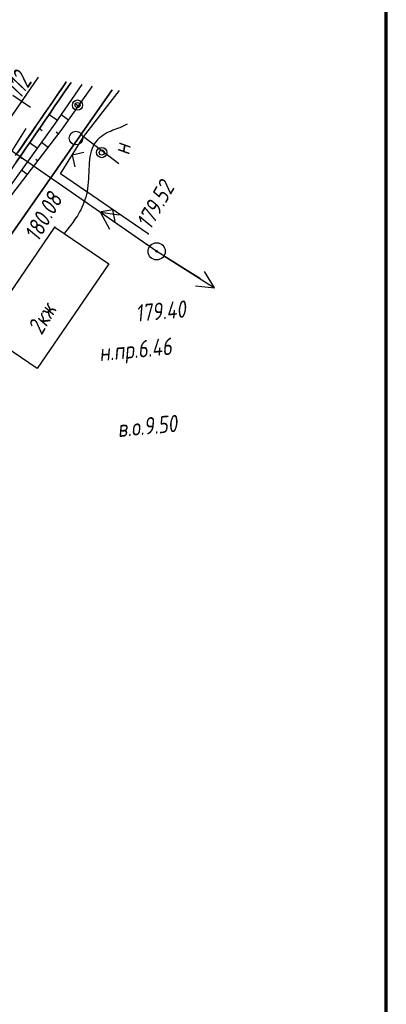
# Model space of a CAD drawing. Header units: millimetres. Extents: x 1808 to 2912, y -1045 to 155.
# Tile 20 of 43: x 2867 to 2910, y -941 to -826. Entities that reach past the tile are written whole.
import ezdxf

# ---------------------------------------------------------------- set-up
doc = ezdxf.new("R2010")
doc.units = ezdxf.units.MM
doc.linetypes.add('CONTI', pattern=[0])
for name, color, linetype, lineweight in [('10', 1, 'Continuous', 35), ('КОПИЯ_ОСЬ_13_ОТКОСЫ', 7, 'Continuous', 30), ('КОПИЯ_ОСЬ_ГРАНИЦЫ_ПОЛОС', 7, 'Continuous', 30), ('ОСЬ_ВЕРХ_ПОКРЫТИЯ_ГРАНИЦЫ_ПОЛОС', 7, 'Continuous', 30), ('ОСЬ_ВЕРХ_ПОКРЫТИЯ_ОСЬ', 1, 'Continuous', 30), ('Ось_примыкания', 1, 'Continuous', 35)]:
    doc.layers.add(name, color=color, linetype=linetype, lineweight=lineweight)
for name, color, linetype in [('_Оформление', 7, 'Continuous'), ('GOR_BDEFAULT', 212, 'CONTI'), ('NAD_MDEFAULT', 7, 'CONTI'), ('PI_OTDEFAULT', 172, 'CONTI'), ('PI_TTDEFAULT', 5, 'CONTI'), ('SIT_LDEFAULT', 7, 'CONTI'), ('USLZNDEFAULT', 7, 'CONTI'), ('КОПИЯ_ОСЬ_ТАНГЕНСЫ', 1, 'Continuous'), ('ОСЬ_ВЕРХ_ПОКРЫТИЯ_ПИКЕТЫ', 1, 'Continuous')]:
    doc.layers.add(name, color=color, linetype=linetype)
doc.styles.add('eskd', font='isocpeur.ttf', dxfattribs={"width": 1.2, "height": 2})
doc.styles.get("Standard").update_dxf_attribs({"font": 'isocpeui.ttf'})

# ---------------------------------------------------------------- blocks, each defined once
blk = doc.blocks.new('BL_26')
at = {"color": 0}
for radius in [1, 0.1]:
    blk.add_circle((0, 0), radius, dxfattribs=at)

msp = doc.modelspace()

# ---------------------------------------------------------------- linework, layer by layer
at = {"layer": '10'}
msp.add_lwpolyline([(2299.11, -815.87), (2381.61, -830.69), (2442.03, -843.61), (2469.16, -847.43), (2465.22, -856.38), (2470.7, -857.69), (2519.43, -865.27), (2565.26, -865.7), (2570.11, -856.09), (2626.95, -857.05), (2650.1, -861.16), (2654.29, -862.35), (2713.34, -882.86), (2750.84, -898.87), (2750.84, -898.87), (2750.84, -898.87), (2750.84, -898.87), (2793.32, -919.8), (2792.93, -922.62), (2811.07, -930.47), (2878.3, -834.08)], dxfattribs=at)
at = {"layer": '_Оформление', "lineweight": 70, "ltscale": 200}
msp.add_lwpolyline([(2910.36, -755.52), (1807.57, -755.52), (1807.57, -1041.4), (2910.36, -1041.4)], close=True, dxfattribs=at)
at = {"layer": 'GOR_BDEFAULT', "color": 212, "elevation": 180, "flags": 128}
msp.add_lwpolyline([(2880.05, -838.11), (2879.19, -838.53), (2879.02, -838.59), (2878.82, -838.66), (2878.62, -838.73), (2878.39, -838.82), (2878.16, -838.92), (2877.93, -839.02), (2877.68, -839.14), (2877.45, -839.27), (2877.22, -839.43), (2876.99, -839.59), (2876.76, -839.76), (2876.57, -839.97), (2876.38, -840.18), (2876.2, -840.43), (2876.06, -840.69), (2875.94, -840.97), (2875.84, -841.27), (2875.76, -841.59), (2875.7, -841.94), (2875.65, -842.28), (2875.61, -842.64), (2875.59, -843.01), (2875.56, -843.39), (2875.55, -843.77), (2875.53, -844.15), (2875.52, -844.53), (2875.49, -844.91), (2875.46, -845.28), (2875.42, -845.65), (2875.36, -846.01), (2875.29, -846.35), (2875.2, -846.68), (2875.11, -846.99), (2874.99, -847.29), (2874.88, -847.59), (2874.75, -847.87), (2874.62, -848.13), (2874.49, -848.38), (2874.35, -848.62), (2874.22, -848.84), (2874.08, -849.06), (2873.94, -849.25), (2873.82, -849.45), (2873.7, -849.62), (2873.59, -849.77), (2872.68, -850.93)], dxfattribs=at)
at = {"layer": 'PI_TTDEFAULT', "color": 5}
for p in [(2871.58, -850.18, 180.08), (2882.51, -850.95, 179.53), (2883.5, -853.01, 179.4)]:
    msp.add_point(p, dxfattribs=at)
at = {"layer": 'SIT_LDEFAULT', "color": 7}
for p, q in [((2874.94, -839.59), (2879.15, -834.16)), ((2883.5, -853.01), (2860.14, -836.85)), ((2866.27, -841.74), (2867.85, -839.26)), ((2867.84, -839.25), (2868.23, -838.64)), ((2872.26, -843.94), (2874.94, -839.59)), ((2879.06, -842.78), (2874.94, -839.59)), ((2874.99, -841.42), (2873.61, -841.75)), ((2873.61, -841.75), (2873.94, -843.12)), ((2882.51, -850.95), (2872.26, -843.94)), ((2882.67, -852.44), (2876.91, -848.45)), ((2876.91, -848.45), (2878, -850.42)), ((2879.13, -848.78), (2876.91, -848.45)), ((2878.38, -848.13), (2877, -848.39)), ((2878.65, -849.51), (2878.38, -848.13)), ((2863.22, -862.44), (2871.58, -850.18)), ((2871.58, -850.18), (2877.89, -854.48)), ((2888.62, -856.23), (2883.5, -853.01)), ((2884.34, -853.54), (2890.27, -857.27)), ((2877.89, -854.48), (2869.52, -866.74)), ((2890.27, -857.27), (2889.11, -855.35)), ((2888.05, -857.05), (2890.27, -857.27)), ((2869.52, -866.74), (2863.22, -862.44))]:
    msp.add_line(p, q, dxfattribs=at)
for centre, radius in [((2874.24, -835.88), 0.6), ((2874.24, -835.88), 0.3), ((2874.06, -839.75), 0.8), ((2877.07, -841.44), 0.6), ((2877.07, -841.44), 0.3)]:
    msp.add_circle(centre, radius, dxfattribs=at)
at = {"layer": 'КОПИЯ_ОСЬ_13_ОТКОСЫ'}
for points in [[(2853.29, -862.61), (2873.48, -833.25)], [(2859.89, -854.35), (2871.58, -838.12), (2874.78, -833.47)], [(2859.89, -854.35), (2871.58, -838.12), (2874.78, -833.47)], [(2860.25, -854.6), (2872.44, -838.71), (2876, -833.68)], [(2874.35, -836.02), (2874.06, -835.82)], [(2870.91, -836.98), (2871.9, -837.66)], [(2873.19, -837.65), (2872.33, -837.04)], [(2869.78, -838.63), (2870.09, -838.84)], [(2872.02, -839.27), (2871.76, -839.07)], [(2868.64, -840.28), (2869.57, -840.92)], [(2870.8, -840.86), (2870.04, -840.27)], [(2867.51, -841.93), (2867.79, -842.12)], [(2869.58, -842.44), (2869.36, -842.27)], [(2868.36, -844.03), (2867.7, -843.52)]]:
    msp.add_lwpolyline(points, dxfattribs=at)
at = {"layer": 'КОПИЯ_ОСЬ_ГРАНИЦЫ_ПОЛОС'}
msp.add_lwpolyline([(2867, -841.79), (2867.56, -840.97), (2868.13, -840.15), (2868.7, -839.32), (2869.26, -838.5), (2869.83, -837.67), (2870.39, -836.85), (2870.96, -836.03), (2871.53, -835.2), (2872.09, -834.38), (2872.66, -833.56), (2872.93, -833.16)], dxfattribs=at)
at = {"layer": 'КОПИЯ_ОСЬ_ТАНГЕНСЫ'}
msp.add_line((2842.79, -871.71), (2869.68, -832.6), dxfattribs=at)
at = {"layer": 'ОСЬ_ВЕРХ_ПОКРЫТИЯ_ГРАНИЦЫ_ПОЛОС'}
for points in [[(2867.07, -842.57), (2867.63, -841.75), (2868.2, -840.92), (2868.77, -840.1), (2869.33, -839.28), (2869.9, -838.46), (2870.46, -837.63), (2871.03, -836.81), (2871.59, -835.99), (2872.16, -835.17), (2872.72, -834.34), (2873.29, -833.52), (2873.48, -833.25)], [(2872.93, -833.16), (2872.88, -833.24), (2872.31, -834.06), (2871.75, -834.88), (2871.18, -835.71), (2870.62, -836.53), (2870.05, -837.35), (2869.49, -838.17), (2868.92, -839), (2868.35, -839.82), (2867.79, -840.64), (2867.22, -841.46)]]:
    msp.add_lwpolyline(points, dxfattribs=at)
at = {"layer": 'ОСЬ_ВЕРХ_ПОКРЫТИЯ_ОСЬ'}
msp.add_lwpolyline([(2851.99, -858.32), (2869.68, -832.6)], dxfattribs=at)
at = {"layer": 'ОСЬ_ВЕРХ_ПОКРЫТИЯ_ПИКЕТЫ'}
msp.add_line((2868.74, -836.17), (2866.68, -834.75), dxfattribs=at)
msp.add_line((2868.74, -836.17), (2866.68, -834.75), dxfattribs=at)
at = {"layer": 'Ось_примыкания', "linetype": 'Continuous'}
for points in [[(2867.07, -842.57), (2867.63, -841.75), (2868.2, -840.92), (2868.77, -840.1), (2869.33, -839.28), (2869.9, -838.46), (2870.46, -837.63), (2871.03, -836.81), (2871.59, -835.99), (2872.16, -835.17), (2872.72, -834.34), (2873.29, -833.52), (2873.48, -833.25)], [(2873.48, -833.25), (2873.29, -833.52), (2872.72, -834.34), (2872.16, -835.17), (2871.59, -835.99), (2871.03, -836.81), (2870.46, -837.63), (2869.9, -838.46), (2869.33, -839.28), (2868.77, -840.1), (2868.2, -840.92), (2867.63, -841.75), (2867.07, -842.57)]]:
    msp.add_lwpolyline(points, dxfattribs=at)

# ---------------------------------------------------------------- block references
at = {"layer": 'USLZNDEFAULT', "color": 7, "rotation": 42.24411503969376}
msp.add_blockref('BL_26', (2883.5, -853.01), dxfattribs=at)

# ---------------------------------------------------------------- texts
at = {"layer": 'NAD_MDEFAULT', "color": 7, "style": 'eskd', "oblique": 10, "width": 0.8}
for s, rotation, p in [('н', 80.2441, (2880.29, -841.8)), ('2кж', 59.4092, (2870.03, -862.91)), ('н.пр.6.46', 5.2441, (2876.85, -865.88)), ('в.о.9.50', 5.2441, (2879, -874.77))]:
    msp.add_text(s, height=2, rotation=rotation, dxfattribs=at).set_placement(p)
at = {"layer": 'PI_OTDEFAULT', "color": 172, "style": 'eskd', "oblique": 10, "width": 0.8}
for s, rotation, p in [('179.52', 60.2441, (2882.76, -850.6)), ('180.08', 60.2441, (2869.64, -852)), ('179.40', 5.2441, (2881.13, -861.27))]:
    msp.add_text(s, height=2, rotation=rotation, dxfattribs=at).set_placement(p)
at = {"layer": 'ОСЬ_ВЕРХ_ПОКРЫТИЯ_ПИКЕТЫ', "width": 0.6}
msp.add_text('112', height=2.5, rotation=55.4921, dxfattribs=at).set_placement((2867.55, -835.24))

doc.saveas('drawing.dxf')
